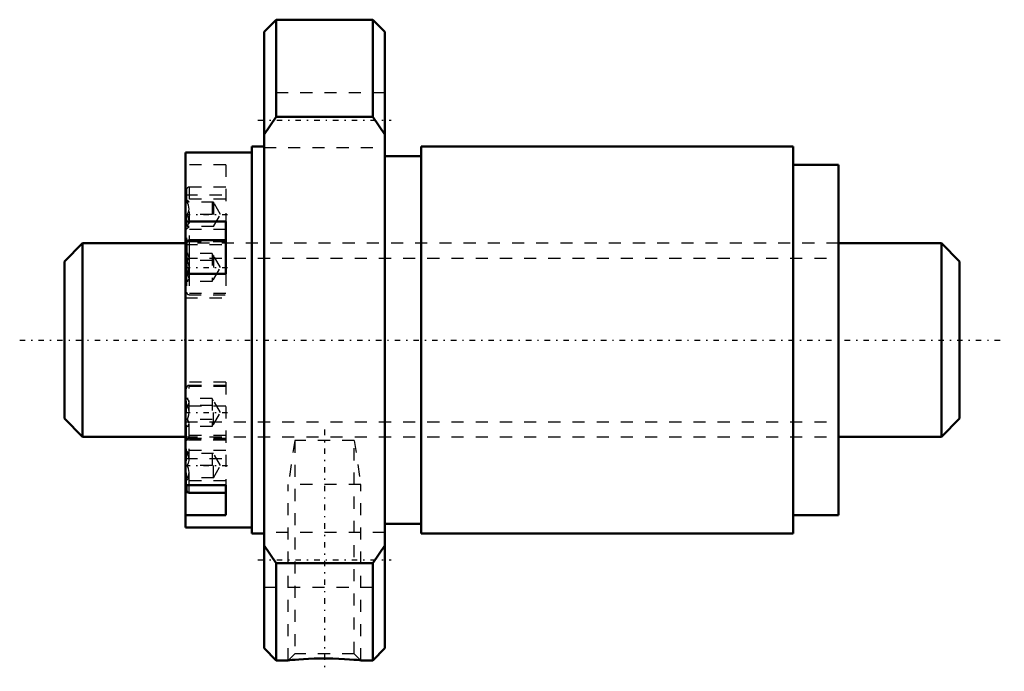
# Model space of a CAD drawing. Header units: millimetres. Extents: x -13.7 to 67.7, y -27.4 to 26.5.
import ezdxf

# ---------------------------------------------------------------- set-up
doc = ezdxf.new("R2010")
doc.units = ezdxf.units.MM
doc.linetypes.add('Center', pattern=[1.5, 0.45, -0.5, 0.05, -0.5])
doc.linetypes.add('Dashed', pattern=[2, 1, -1])
for name, color, linetype, lineweight in [('2d ConnectionPoints', 7, 'Continuous', 50), ('AM_0', 7, 'Continuous', 50), ('AM_4', 3, 'Continuous', 25), ('AM_5', 3, 'Continuous', 25), ('AM_7', 7, 'Center', 25), ('AM_9', 6, 'Dashed', 25)]:
    doc.layers.add(name, color=color, linetype=linetype, lineweight=lineweight)

# ---------------------------------------------------------------- blocks, each defined once
blk = doc.blocks.new('1_NRR0130BLK1616_2_8Nut_0_in_BLK1616_2_8G1_74LC3_N0_1300_0')
at = {"layer": 'AM_0'}
for p, q in [((7.5, 26.5), (6.5, 25.5)), ((15.5, 26.5), (7.5, 26.5)), ((7.5, 26.5), (7.5, 18.473)), ((16.5, 25.5), (15.5, 26.5)), ((15.5, 26.5), (15.5, 18.473)), ((6.5, 25.5), (6.5, -25.5)), ((16.5, 25.5), (16.5, -25.5)), ((7.5, 18.473), (6.5, 17.007)), ((15.5, 18.473), (7.5, 18.473)), ((16.5, 17.007), (15.5, 18.473)), ((5.5, 15.5), (0, 15.5)), ((0, 15.5), (0, -15.5)), ((6.5, 16), (5.5, 16)), ((5.5, 16), (5.5, -16)), ((50.25, 16), (19.5, 16)), ((19.5, 16), (19.5, -16)), ((50.25, 16), (50.25, -16)), ((19.5, 15.2), (16.5, 15.2)), ((54, 14.5), (50.25, 14.5)), ((54, 14.5), (54, -14.5)), ((0, 9.814), (3.333, 9.814)), ((3.333, 5.483), (3.333, 9.814)), ((3.333, 8.25), (0.3, 8.25)), ((0.1, 8.05), (0.1, 5.483)), ((3.333, 5.483), (0, 5.483)), ((0, -11.998), (3.333, -11.998)), ((0.1, -12.442), (0.1, -11.998)), ((3.333, -14.498), (3.333, -11.998)), ((0.3, -12.642), (3.333, -12.642)), ((3.333, -14.498), (0, -14.498)), ((50.25, -14.5), (54, -14.5)), ((16.5, -15.2), (19.5, -15.2)), ((0, -15.5), (5.5, -15.5)), ((5.5, -16), (6.5, -16)), ((19.5, -16), (50.25, -16)), ((6.5, -17.007), (7.5, -18.473)), ((15.5, -18.473), (16.5, -17.007)), ((7.5, -18.473), (7.5, -26.5)), ((7.5, -18.473), (15.5, -18.473)), ((15.5, -18.473), (15.5, -26.5)), ((6.5, -25.5), (7.5, -26.5)), ((15.5, -26.5), (16.5, -25.5)), ((7.5, -26.5), (8.503, -26.5)), ((14.491, -26.5), (15.5, -26.5))]:
    blk.add_line(p, q, dxfattribs=at)
blk.add_lwpolyline([(8.5, -26.5), (8.536, -26.496), (8.644, -26.486), (8.826, -26.469), (9.073, -26.447), (9.385, -26.423), (9.756, -26.399), (10.181, -26.376), (10.649, -26.359), (11.153, -26.349), (11.669, -26.347), (12.194, -26.355), (12.69, -26.371), (13.166, -26.394), (13.572, -26.42), (13.929, -26.447), (14.191, -26.47), (14.382, -26.488), (14.479, -26.498), (14.5, -26.5)], dxfattribs=at)
for centre, start, end in [((0.3, 8.05), 90, 180), ((0.3, -12.442), 180, 270)]:
    blk.add_arc(centre, 0.2, start, end, dxfattribs=at)
at = {"layer": 'AM_4'}
for p, q in [((0.136, 8.165), (0, 8.165)), ((0.3, 8.25), (0.3, 5.483)), ((0.3, -12.642), (0.3, -11.998))]:
    blk.add_line(p, q, dxfattribs=at)
at = {"layer": 'AM_5', "linetype": 'Dashed'}
for p, q in [((9.041, -8.325), (8.5, -11.96)), ((13.959, -8.325), (14.5, -11.96)), ((14.5, -11.96), (8.5, -11.96)), ((8.5, -26.5), (8.5, -11.96)), ((14.5, -26.5), (14.5, -11.96))]:
    blk.add_line(p, q, dxfattribs=at)
at = {"layer": 'AM_7'}
for p, q in [((6, 18.187), (17, 18.187)), ((-0.062, 10.392), (3.495, 10.392)), ((-0.062, 6), (3.495, 6)), ((-0.062, -6), (3.495, -6)), ((11.5, -7.416), (11.5, -27.409)), ((-0.062, -10.392), (3.495, -10.392)), ((6, -18.187), (17, -18.187))]:
    blk.add_line(p, q, dxfattribs=at)
at = {"layer": 'AM_9'}
for p, q in [((16.5, 20.437), (6.5, 20.437)), ((6.5, 15.937), (16.5, 15.937)), ((3.333, 14.498), (0, 14.498)), ((3.333, 14.498), (3.333, 9.814)), ((0.1, 12.442), (0.1, 8.342)), ((3.333, 12.642), (0.3, 12.642)), ((0.3, 12.642), (0.3, 8.25)), ((0, 11.998), (3.333, 11.998)), ((3.333, 11.642), (0, 11.642)), ((0.3, 11.392), (0.1, 11.592)), ((2.322, 11.392), (0.145, 11.392)), ((2.222, 11.392), (2.222, 9.392)), ((2.9, 10.392), (2.322, 11.392)), ((2.322, 11.392), (2.322, 9.392)), ((2.222, 10.392), (0.145, 10.392)), ((2.322, 9.392), (2.9, 10.392)), ((3.333, 9.142), (0, 9.142)), ((0.1, 9.192), (0.3, 9.392)), ((2.322, 9.392), (0.145, 9.392)), ((3.333, 8.165), (0.136, 8.165)), ((0.3, 8.142), (3.333, 8.142)), ((54, 8), (0, 8)), ((0, 7.892), (3.333, 7.892)), ((0.145, 7.155), (0.1, 7.2)), ((2.222, 7.155), (0.145, 7.155)), ((2.222, 6.577), (0.145, 6.577)), ((2.222, 7.155), (2.222, 4.845)), ((2.322, 7), (2.222, 7)), ((2.9, 6), (2.322, 7)), ((2.322, 7), (2.322, 5)), ((2.322, 5), (2.9, 6)), ((0.1, 5.483), (0.1, 3.95)), ((2.222, 5.423), (0.145, 5.423)), ((0.3, 5.483), (0.3, 3.75)), ((2.222, 5), (2.322, 5)), ((3.333, 5.483), (3.333, 3.5)), ((0.1, 4.8), (0.145, 4.845)), ((2.222, 4.845), (0.145, 4.845)), ((3.333, 3.835), (0, 3.835)), ((0, 3.5), (3.333, 3.5)), ((0.3, 3.75), (3.333, 3.75)), ((3.333, -3.5), (0, -3.5)), ((3.333, -3.835), (0, -3.835)), ((0.1, -8.05), (0.1, -3.95)), ((3.333, -3.75), (0.3, -3.75)), ((0.3, -11.998), (0.3, -3.75)), ((3.333, -3.5), (3.333, -11.998)), ((0.145, -4.845), (0.1, -4.8)), ((2.222, -4.845), (0.145, -4.845)), ((2.222, -4.845), (2.222, -7.155)), ((3.333, -5.483), (0, -5.483)), ((2.222, -5.423), (0.145, -5.423)), ((2.322, -5), (2.222, -5)), ((2.9, -6), (2.322, -5)), ((2.322, -7), (2.322, -5)), ((2.322, -7), (2.9, -6)), ((0.1, -7.2), (0.145, -7.155)), ((2.222, -6.577), (0.145, -6.577)), ((2.222, -7.155), (0.145, -7.155)), ((2.222, -7), (2.322, -7)), ((3.333, -7.892), (0, -7.892)), ((0, -8), (54, -8)), ((3.333, -8.165), (0, -8.165)), ((0.1, -11.998), (0.1, -8.342)), ((3.333, -8.142), (0.3, -8.142)), ((0.3, -8.25), (3.333, -8.25)), ((9.041, -8.325), (9.041, -25.959)), ((13.959, -8.325), (9.041, -8.325)), ((13.959, -25.959), (13.959, -8.325)), ((3.333, -9.142), (0, -9.142)), ((0.3, -9.392), (0.1, -9.192)), ((2.322, -9.392), (0.145, -9.392)), ((2.222, -9.392), (2.222, -11.392)), ((2.322, -11.392), (2.322, -9.392)), ((2.9, -10.392), (2.322, -9.392)), ((0, -9.814), (3.333, -9.814)), ((2.222, -10.392), (0.145, -10.392)), ((2.322, -11.392), (2.9, -10.392)), ((0.1, -11.592), (0.3, -11.392)), ((2.322, -11.392), (0.145, -11.392)), ((3.333, -11.642), (0, -11.642)), ((16.5, -15.937), (6.5, -15.937)), ((6.5, -20.437), (16.5, -20.437)), ((9.041, -25.959), (8.5, -26.5)), ((13.959, -25.959), (9.041, -25.959)), ((14.5, -26.5), (13.959, -25.959))]:
    blk.add_line(p, q, dxfattribs=at)
for points in [[(0.145, 10.392), (0.245, 10.601), (0.297, 10.829), (0.256, 11.152), (0.145, 11.392)], [(0.145, 9.392), (0.245, 9.601), (0.297, 9.829), (0.256, 10.152), (0.145, 10.392)], [(0.145, 6.577), (0.245, 6.698), (0.297, 6.83), (0.256, 7.016), (0.145, 7.155)], [(0.145, 5.423), (0.229, 5.618), (0.284, 5.823), (0.299, 6.035), (0.27, 6.245), (0.204, 6.448), (0.145, 6.577)], [(0.145, 4.845), (0.245, 4.966), (0.297, 5.098), (0.256, 5.284), (0.145, 5.423)], [(0.145, -5.423), (0.245, -5.302), (0.297, -5.17), (0.256, -4.984), (0.145, -4.845)], [(0.145, -6.577), (0.229, -6.382), (0.284, -6.177), (0.299, -5.965), (0.27, -5.755), (0.204, -5.552), (0.145, -5.423)], [(0.145, -7.155), (0.245, -7.034), (0.297, -6.902), (0.256, -6.716), (0.145, -6.577)], [(0.145, -10.392), (0.245, -10.184), (0.297, -9.955), (0.256, -9.632), (0.145, -9.392)], [(0.145, -11.392), (0.245, -11.184), (0.297, -10.955), (0.256, -10.632), (0.145, -10.392)]]:
    blk.add_lwpolyline(points, dxfattribs=at)
for centre, start, end in [((0.3, 12.442), 90, 180), ((0.3, 8.342), 180, 270), ((0.3, 3.95), 180, 270), ((0.3, -3.95), 90, 180), ((0.3, -8.05), 180, 270), ((0.3, -8.342), 90, 180)]:
    blk.add_arc(centre, 0.2, start, end, dxfattribs=at)
blk = doc.blocks.new('2_N0130BLK1616_2_80Shaft_0_in_BLK1616_2_8G1_74LC3_N0_1300_0')
at = {"layer": 'AM_0'}
for p, q in [((-8.5, 8), (-10, 6.5)), ((0, 8), (-8.5, 8)), ((-8.5, 8), (-8.5, -8)), ((62.5, 8), (54, 8)), ((64, 6.5), (62.5, 8)), ((62.5, 8), (62.5, -8)), ((-10, 6.5), (-10, -6.5)), ((64, 6.5), (64, -6.5)), ((-10, -6.5), (-8.5, -8)), ((62.5, -8), (64, -6.5)), ((-8.5, -8), (0, -8)), ((54, -8), (62.5, -8))]:
    blk.add_line(p, q, dxfattribs=at)
at = {"layer": 'AM_5', "linetype": 'Dashed'}
for p, q in [((0, 6.773), (54, 6.773)), ((0, -6.773), (54, -6.773))]:
    blk.add_line(p, q, dxfattribs=at)
at = {"layer": 'AM_7'}
blk.add_line((-13.7, 0), (67.7, 0), dxfattribs=at)
at = {"layer": 'AM_9'}
for p, q in [((54, 8), (0, 8)), ((0, -8), (54, -8))]:
    blk.add_line(p, q, dxfattribs=at)

msp = doc.modelspace()

# ---------------------------------------------------------------- linework, layer by layer
at = {"layer": '2d ConnectionPoints'}
msp.add_point((0, 0), dxfattribs=at)

# ---------------------------------------------------------------- block references
for name in ['1_NRR0130BLK1616_2_8Nut_0_in_BLK1616_2_8G1_74LC3_N0_1300_0', '2_N0130BLK1616_2_80Shaft_0_in_BLK1616_2_8G1_74LC3_N0_1300_0']:
    msp.add_blockref(name, (0, 0))

doc.saveas('drawing.dxf')
